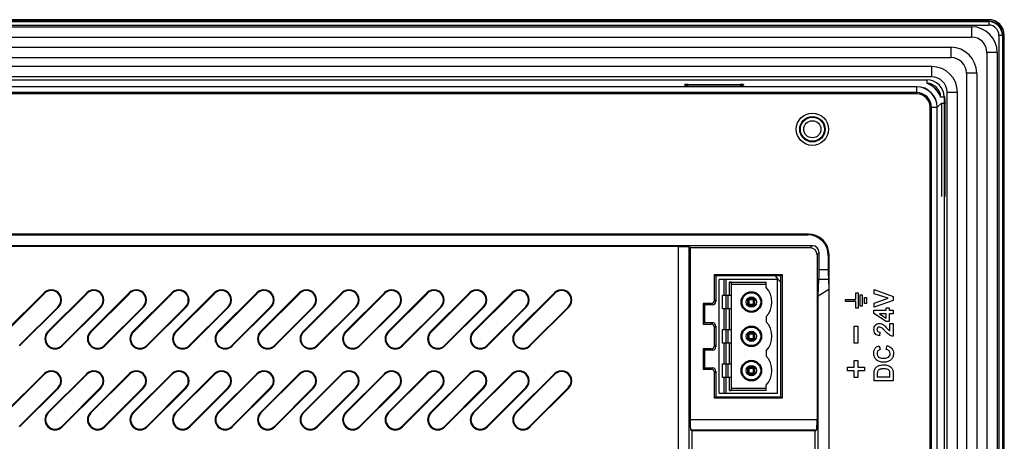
# Model space of a CAD drawing. Extents: x 35 to 740, y 146 to 443.
# Tile 13 of 14: x 596 to 740, y 251 to 312. Entities that reach past the tile are written whole.
import ezdxf

# ---------------------------------------------------------------- set-up
doc = ezdxf.new("R2010")
doc.units = 0
doc.header["$LTSCALE"] = 46.255
doc.layers.get('0').update_dxf_attribs({"linetype": 'CONTINUOUS'})
doc.layers.add('02___PRT_ALL_AXES', color=7, linetype='CONTINUOUS')
doc.layers.add('7_ALL_FEATURES', color=7, linetype='CONTINUOUS')

msp = doc.modelspace()

# ---------------------------------------------------------------- linework, layer by layer
at = {"color": 0, "linetype": 'Continuous'}
for p, q in [((726.9, 302.27), (537.87, 302.27)), ((726.9, 302.24), (537.87, 302.24)), ((726.9, 301.24), (726.9, 302.27)), ((726.9, 301.24), (537.87, 301.24)), ((726.89, 301.41), (537.89, 301.41)), ((728.87, 164.24), (728.87, 299.27)), ((728.87, 299.27), (729.9, 299.27)), ((729.04, 164.26), (729.04, 299.26)), ((729.87, 164.24), (729.87, 299.27)), ((729.9, 164.24), (729.9, 299.27)), ((711.12, 280.76), (552.87, 280.76)), ((552.98, 280.66), (711.01, 280.66)), ((711.12, 280.76), (711.01, 280.66)), ((711.68, 279.07), (552.57, 279.07)), ((692.15, 278.96), (574.98, 278.96)), ((692.15, 186.15), (692.15, 278.96)), ((692.15, 278.96), (693.7, 278.91)), ((693.7, 278.91), (693.7, 211.11)), ((693.85, 278.76), (693.7, 278.91)), ((693.85, 278.76), (693.85, 253.74)), ((711.37, 278.76), (693.85, 278.76)), ((711.68, 279.07), (711.37, 278.76)), ((712.68, 278.07), (712.37, 277.77)), ((712.37, 277.77), (712.37, 253.74)), ((712.68, 275.59), (712.68, 278.07)), ((714.11, 277.77), (714.01, 277.66)), ((714.01, 277.66), (714.01, 275.59)), ((714.11, 277.77), (714.11, 272.76)), ((697.42, 271.16), (697.42, 274.86)), ((697.42, 274.86), (707.29, 274.86)), ((697.62, 274.66), (697.42, 274.86)), ((697.62, 274.66), (697.62, 270.95)), ((707.09, 274.66), (697.62, 274.66)), ((707.29, 274.86), (707.09, 274.66)), ((707.09, 257.06), (707.09, 274.66)), ((707.29, 274.86), (707.29, 256.85)), ((712.52, 271.77), (712.65, 274.18)), ((712.65, 274.18), (714.04, 274.18)), ((712.68, 275.59), (714.01, 275.59)), ((714.04, 274.18), (714.11, 272.76)), ((698.12, 257.56), (698.12, 274.16)), ((706.59, 274.16), (698.12, 274.16)), ((698.77, 274.16), (698.77, 271.86)), ((699.07, 274.16), (699.07, 271.86)), ((699.62, 271.86), (699.62, 273.76)), ((699.62, 273.76), (704.94, 273.76)), ((699.92, 258.02), (699.92, 273.7)), ((699.92, 273.46), (704.94, 273.46)), ((704.94, 272.98), (704.94, 273.76)), ((706.59, 257.56), (706.59, 274.16)), ((712.52, 271.77), (714.07, 272.76)), ((714.07, 272.76), (714.07, 186.15)), ((714.07, 272.76), (714.11, 272.76)), ((594.03, 266.55), (599.69, 272.21)), ((594.1, 266.48), (599.76, 272.13)), ((599.76, 272.13), (599.69, 272.21)), ((600.23, 266.55), (605.89, 272.21)), ((600.3, 266.48), (605.96, 272.13)), ((605.96, 272.13), (605.89, 272.21)), ((606.43, 266.55), (612.09, 272.21)), ((606.5, 266.48), (612.16, 272.13)), ((612.16, 272.13), (612.09, 272.21)), ((612.63, 266.55), (618.29, 272.21)), ((612.7, 266.48), (618.36, 272.13)), ((618.36, 272.13), (618.29, 272.21)), ((618.83, 266.55), (624.49, 272.21)), ((618.9, 266.48), (624.56, 272.13)), ((624.56, 272.13), (624.49, 272.21)), ((625.03, 266.55), (630.69, 272.21)), ((625.1, 266.48), (630.76, 272.13)), ((630.76, 272.13), (630.69, 272.21)), ((631.23, 266.55), (636.89, 272.21)), ((631.3, 266.48), (636.96, 272.13)), ((636.96, 272.13), (636.89, 272.21)), ((637.43, 266.55), (643.09, 272.21)), ((637.5, 266.48), (643.16, 272.13)), ((643.16, 272.13), (643.09, 272.21)), ((643.63, 266.55), (649.29, 272.21)), ((643.7, 266.48), (649.36, 272.13)), ((649.36, 272.13), (649.29, 272.21)), ((649.83, 266.55), (655.49, 272.21)), ((649.9, 266.48), (655.56, 272.13)), ((655.56, 272.13), (655.49, 272.21)), ((656.03, 266.55), (661.69, 272.21)), ((656.1, 266.48), (661.76, 272.13)), ((661.76, 272.13), (661.69, 272.21)), ((662.23, 266.55), (667.89, 272.21)), ((662.3, 266.48), (667.96, 272.13)), ((667.96, 272.13), (667.89, 272.21)), ((668.43, 266.55), (674.09, 272.21)), ((668.5, 266.48), (674.16, 272.13)), ((674.16, 272.13), (674.09, 272.21)), ((698.57, 269.86), (698.57, 271.86)), ((698.57, 271.86), (699.92, 271.86)), ((699.08, 271.86), (699.08, 269.86)), ((699.38, 271.86), (699.38, 269.86)), ((703.29, 271.36), (702.29, 271.36)), ((702.29, 270.36), (702.29, 271.36)), ((702.49, 271.16), (702.29, 271.36)), ((703.09, 271.16), (703.29, 271.36)), ((703.29, 270.36), (703.29, 271.36)), ((712.52, 211.11), (712.52, 271.77)), ((718.02, 271.25), (718.02, 272.21)), ((718.02, 272.21), (718.35, 272.21)), ((718.35, 272.21), (718.35, 269.97)), ((718.64, 270.26), (718.64, 271.92)), ((718.64, 271.92), (718.97, 271.92)), ((718.97, 271.92), (718.97, 270.26)), ((719.27, 271.5), (719.6, 271.5)), ((719.27, 270.67), (719.27, 271.5)), ((719.6, 271.5), (719.6, 270.67)), ((720.68, 272.68), (723.46, 271.69)), ((720.68, 272.08), (720.68, 272.68)), ((722.74, 271.41), (720.68, 272.08)), ((720.68, 270.7), (722.74, 271.41)), ((723.46, 271.69), (723.46, 271.09)), ((601.71, 270.18), (596.05, 264.53)), ((601.78, 270.11), (596.12, 264.45)), ((601.78, 270.11), (601.71, 270.18)), ((607.91, 270.18), (602.25, 264.53)), ((607.98, 270.11), (602.32, 264.45)), ((607.98, 270.11), (607.91, 270.18)), ((614.11, 270.18), (608.45, 264.53)), ((614.18, 270.11), (608.52, 264.45)), ((614.18, 270.11), (614.11, 270.18)), ((620.31, 270.18), (614.65, 264.53)), ((620.38, 270.11), (614.72, 264.45)), ((620.38, 270.11), (620.31, 270.18)), ((626.51, 270.18), (620.85, 264.53)), ((626.58, 270.11), (620.92, 264.45)), ((626.58, 270.11), (626.51, 270.18)), ((632.71, 270.18), (627.05, 264.53)), ((632.78, 270.11), (627.12, 264.45)), ((632.78, 270.11), (632.71, 270.18)), ((638.91, 270.18), (633.25, 264.53)), ((638.98, 270.11), (633.32, 264.45)), ((638.98, 270.11), (638.91, 270.18)), ((645.11, 270.18), (639.45, 264.53)), ((645.18, 270.11), (639.52, 264.45)), ((645.18, 270.11), (645.11, 270.18)), ((651.31, 270.18), (645.65, 264.53)), ((651.38, 270.11), (645.72, 264.45)), ((651.38, 270.11), (651.31, 270.18)), ((657.51, 270.18), (651.85, 264.53)), ((657.58, 270.11), (651.92, 264.45)), ((657.58, 270.11), (657.51, 270.18)), ((663.71, 270.18), (658.05, 264.53)), ((663.78, 270.11), (658.12, 264.45)), ((663.78, 270.11), (663.71, 270.18)), ((669.91, 270.18), (664.25, 264.53)), ((669.98, 270.11), (664.32, 264.45)), ((669.98, 270.11), (669.91, 270.18)), ((676.11, 270.18), (670.45, 264.53)), ((676.18, 270.11), (670.52, 264.45)), ((676.18, 270.11), (676.11, 270.18)), ((695.76, 270.66), (695.76, 267.65)), ((696.92, 270.66), (695.76, 270.66)), ((695.76, 270.66), (695.96, 270.46)), ((695.96, 270.46), (695.96, 267.86)), ((697.12, 270.46), (695.96, 270.46)), ((696.92, 270.66), (697.12, 270.46)), ((697.42, 271.16), (697.62, 270.95)), ((702.49, 270.56), (702.29, 270.36)), ((702.29, 270.36), (703.29, 270.36)), ((703.09, 271.16), (702.49, 271.16)), ((702.49, 270.56), (702.49, 271.16)), ((702.49, 270.56), (703.09, 270.56)), ((703.09, 270.56), (703.09, 271.16)), ((703.29, 270.36), (703.09, 270.56)), ((716.52, 271.25), (718.02, 271.25)), ((716.52, 270.92), (716.52, 271.25)), ((718.02, 270.92), (716.52, 270.92)), ((718.02, 269.97), (718.02, 270.92)), ((718.35, 269.97), (718.02, 269.97)), ((718.97, 270.26), (718.64, 270.26)), ((719.6, 270.67), (719.27, 270.67)), ((723.46, 271.09), (720.68, 270.09)), ((720.68, 270.09), (720.68, 270.7)), ((722.43, 270), (722.9, 270)), ((722.43, 269.66), (722.43, 270)), ((722.9, 270), (722.9, 269.66)), ((699.92, 269.86), (698.57, 269.86)), ((698.77, 269.86), (698.77, 266.86)), ((699.07, 269.86), (699.07, 266.86)), ((699.62, 266.86), (699.62, 269.86)), ((704.94, 268.73), (704.94, 267.98)), ((720.67, 269.66), (722.43, 269.66)), ((720.67, 269.21), (720.67, 269.66)), ((722.44, 268.01), (720.67, 269.21)), ((722.43, 269.14), (721.48, 269.14)), ((721.48, 269.14), (722.43, 268.51)), ((722.43, 268.51), (722.43, 269.14)), ((722.9, 269.66), (723.46, 269.66)), ((723.46, 269.14), (722.9, 269.14)), ((722.9, 269.14), (722.9, 268.01)), ((723.46, 269.66), (723.46, 269.14)), ((695.76, 267.65), (695.96, 267.86)), ((695.76, 267.65), (696.92, 267.65)), ((695.96, 267.86), (697.12, 267.86)), ((697.12, 267.86), (696.92, 267.65)), ((697.62, 267.36), (697.42, 267.16)), ((697.42, 264.56), (697.42, 267.16)), ((697.62, 267.36), (697.62, 264.35)), ((717.8, 267.33), (718.33, 267.33)), ((717.8, 264.85), (717.8, 267.33)), ((718.33, 267.33), (718.33, 264.85)), ((722.9, 268.01), (722.44, 268.01)), ((722.97, 267.74), (723.46, 267.74)), ((722.97, 266.68), (722.97, 267.74)), ((723.46, 267.74), (723.46, 265.87)), ((606.43, 266.55), (606.5, 266.48)), ((612.63, 266.55), (612.7, 266.48)), ((618.83, 266.55), (618.9, 266.48)), ((631.23, 266.55), (631.3, 266.48)), ((637.43, 266.55), (637.5, 266.48)), ((643.63, 266.55), (643.7, 266.48)), ((656.03, 266.55), (656.1, 266.48)), ((662.23, 266.55), (662.3, 266.48)), ((668.43, 266.55), (668.5, 266.48)), ((698.57, 264.86), (698.57, 266.86)), ((698.57, 266.86), (699.92, 266.86)), ((699.08, 266.86), (699.08, 264.86)), ((699.38, 266.86), (699.38, 264.86)), ((703.29, 266.36), (702.29, 266.36)), ((702.29, 265.36), (702.29, 266.36)), ((702.49, 266.16), (702.29, 266.36)), ((703.09, 266.16), (702.49, 266.16)), ((702.49, 265.56), (702.49, 266.16)), ((703.09, 266.16), (703.29, 266.36)), ((703.09, 265.56), (703.09, 266.16)), ((703.29, 265.36), (703.29, 266.36)), ((721.54, 266.47), (721.49, 265.94)), ((608.45, 264.53), (608.52, 264.45)), ((614.65, 264.53), (614.72, 264.45)), ((620.85, 264.53), (620.92, 264.45)), ((633.25, 264.53), (633.32, 264.45)), ((639.45, 264.53), (639.52, 264.45)), ((645.65, 264.53), (645.72, 264.45)), ((658.05, 264.53), (658.12, 264.45)), ((664.25, 264.53), (664.32, 264.45)), ((670.45, 264.53), (670.52, 264.45)), ((697.42, 264.56), (697.62, 264.35)), ((699.92, 264.86), (698.57, 264.86)), ((698.77, 264.86), (698.77, 261.86)), ((699.07, 264.86), (699.07, 261.86)), ((699.62, 261.86), (699.62, 264.86)), ((702.49, 265.56), (702.29, 265.36)), ((702.29, 265.36), (703.29, 265.36)), ((702.49, 265.56), (703.09, 265.56)), ((703.29, 265.36), (703.09, 265.56)), ((718.33, 264.85), (717.8, 264.85)), ((721.44, 264.49), (721.58, 263.94)), ((722.43, 263.96), (722.6, 264.5)), ((695.76, 264.06), (695.76, 261.05)), ((696.92, 264.06), (695.76, 264.06)), ((695.76, 264.06), (695.96, 263.86)), ((695.96, 263.86), (695.96, 261.26)), ((697.12, 263.86), (695.96, 263.86)), ((696.92, 264.06), (697.12, 263.86)), ((704.94, 263.73), (704.94, 262.98)), ((695.76, 261.05), (695.96, 261.26)), ((695.96, 261.26), (697.12, 261.26)), ((697.12, 261.26), (696.92, 261.05)), ((698.57, 259.86), (698.57, 261.86)), ((698.57, 261.86), (699.92, 261.86)), ((699.08, 261.86), (699.08, 259.86)), ((699.38, 261.86), (699.38, 259.86)), ((703.29, 261.36), (702.29, 261.36)), ((702.29, 260.36), (702.29, 261.36)), ((702.49, 261.16), (702.29, 261.36)), ((703.09, 261.16), (703.29, 261.36)), ((703.29, 260.36), (703.29, 261.36)), ((716.82, 261.35), (717.8, 261.35)), ((716.82, 260.83), (716.82, 261.35)), ((717.8, 262.32), (718.33, 262.32)), ((717.8, 261.35), (717.8, 262.32)), ((718.33, 262.32), (718.33, 261.35)), ((718.33, 261.35), (719.3, 261.35)), ((719.3, 261.35), (719.3, 260.83)), ((594.03, 254.75), (599.69, 260.41)), ((594.1, 254.68), (599.76, 260.33)), ((599.76, 260.33), (599.69, 260.41)), ((600.23, 254.75), (605.89, 260.41)), ((600.3, 254.68), (605.96, 260.33)), ((605.96, 260.33), (605.89, 260.41)), ((606.43, 254.75), (612.09, 260.41)), ((606.5, 254.68), (612.16, 260.33)), ((612.16, 260.33), (612.09, 260.41)), ((612.63, 254.75), (618.29, 260.41)), ((612.7, 254.68), (618.36, 260.33)), ((618.36, 260.33), (618.29, 260.41)), ((618.83, 254.75), (624.49, 260.41)), ((618.9, 254.68), (624.56, 260.33)), ((624.56, 260.33), (624.49, 260.41)), ((625.03, 254.75), (630.69, 260.41)), ((625.1, 254.68), (630.76, 260.33)), ((630.76, 260.33), (630.69, 260.41)), ((631.23, 254.75), (636.89, 260.41)), ((631.3, 254.68), (636.96, 260.33)), ((636.96, 260.33), (636.89, 260.41)), ((637.43, 254.75), (643.09, 260.41)), ((637.5, 254.68), (643.16, 260.33)), ((643.16, 260.33), (643.09, 260.41)), ((643.63, 254.75), (649.29, 260.41)), ((643.7, 254.68), (649.36, 260.33)), ((649.36, 260.33), (649.29, 260.41)), ((649.83, 254.75), (655.49, 260.41)), ((649.9, 254.68), (655.56, 260.33)), ((655.56, 260.33), (655.49, 260.41)), ((656.03, 254.75), (661.69, 260.41)), ((656.1, 254.68), (661.76, 260.33)), ((661.76, 260.33), (661.69, 260.41)), ((662.23, 254.75), (667.89, 260.41)), ((662.3, 254.68), (667.96, 260.33)), ((667.96, 260.33), (667.89, 260.41)), ((668.43, 254.75), (674.09, 260.41)), ((668.5, 254.68), (674.16, 260.33)), ((674.16, 260.33), (674.09, 260.41)), ((695.76, 261.05), (696.92, 261.05)), ((697.62, 260.76), (697.42, 260.56)), ((697.42, 256.85), (697.42, 260.56)), ((697.62, 260.76), (697.62, 257.06)), ((699.92, 259.86), (698.57, 259.86)), ((698.77, 259.86), (698.77, 257.56)), ((699.07, 259.86), (699.07, 257.56)), ((699.62, 257.96), (699.62, 259.86)), ((702.49, 260.56), (702.29, 260.36)), ((702.29, 260.36), (703.29, 260.36)), ((703.09, 261.16), (702.49, 261.16)), ((702.49, 260.56), (702.49, 261.16)), ((702.49, 260.56), (703.09, 260.56)), ((703.09, 260.56), (703.09, 261.16)), ((703.29, 260.36), (703.09, 260.56)), ((717.8, 260.83), (716.82, 260.83)), ((717.8, 259.85), (717.8, 260.83)), ((718.33, 259.85), (717.8, 259.85)), ((719.3, 260.83), (718.33, 260.83)), ((718.33, 260.83), (718.33, 259.85)), ((720.68, 259.38), (720.68, 260.4)), ((721.15, 260.19), (721.15, 259.94)), ((721.15, 259.94), (722.99, 259.94)), ((722.99, 260.36), (722.99, 260.45)), ((722.99, 259.94), (722.99, 260.36)), ((723.46, 260.43), (723.46, 259.38)), ((601.71, 258.38), (596.05, 252.73)), ((601.78, 258.31), (601.71, 258.38)), ((607.91, 258.38), (602.25, 252.73)), ((607.98, 258.31), (607.91, 258.38)), ((614.11, 258.38), (608.45, 252.73)), ((614.18, 258.31), (614.11, 258.38)), ((620.31, 258.38), (614.65, 252.73)), ((620.38, 258.31), (620.31, 258.38)), ((626.51, 258.38), (620.85, 252.73)), ((626.58, 258.31), (626.51, 258.38)), ((632.71, 258.38), (627.05, 252.73)), ((632.78, 258.31), (632.71, 258.38)), ((638.91, 258.38), (633.25, 252.73)), ((638.98, 258.31), (638.91, 258.38)), ((645.11, 258.38), (639.45, 252.73)), ((645.18, 258.31), (645.11, 258.38)), ((651.31, 258.38), (645.65, 252.73)), ((651.38, 258.31), (651.31, 258.38)), ((657.51, 258.38), (651.85, 252.73)), ((657.58, 258.31), (657.51, 258.38)), ((663.71, 258.38), (658.05, 252.73)), ((663.78, 258.31), (663.71, 258.38)), ((669.91, 258.38), (664.25, 252.73)), ((669.98, 258.31), (669.91, 258.38)), ((676.11, 258.38), (670.45, 252.73)), ((676.18, 258.31), (676.11, 258.38)), ((704.94, 257.96), (704.94, 258.73)), ((723.46, 259.38), (720.68, 259.38)), ((601.78, 258.31), (596.12, 252.65)), ((607.98, 258.31), (602.32, 252.65)), ((614.18, 258.31), (608.52, 252.65)), ((620.38, 258.31), (614.72, 252.65)), ((626.58, 258.31), (620.92, 252.65)), ((632.78, 258.31), (627.12, 252.65)), ((638.98, 258.31), (633.32, 252.65)), ((645.18, 258.31), (639.52, 252.65)), ((651.38, 258.31), (645.72, 252.65)), ((657.58, 258.31), (651.92, 252.65)), ((663.78, 258.31), (658.12, 252.65)), ((669.98, 258.31), (664.32, 252.65)), ((676.18, 258.31), (670.52, 252.65)), ((697.62, 257.06), (697.42, 256.85)), ((697.62, 257.06), (707.09, 257.06)), ((698.12, 257.56), (706.59, 257.56)), ((704.94, 257.96), (699.62, 257.96)), ((704.94, 258.26), (699.92, 258.26)), ((707.09, 257.06), (707.29, 256.85)), ((707.29, 256.85), (697.42, 256.85)), ((606.43, 254.75), (606.5, 254.68)), ((612.63, 254.75), (612.7, 254.68)), ((618.83, 254.75), (618.9, 254.68)), ((631.23, 254.75), (631.3, 254.68)), ((637.43, 254.75), (637.5, 254.68)), ((643.63, 254.75), (643.7, 254.68)), ((656.03, 254.75), (656.1, 254.68)), ((662.23, 254.75), (662.3, 254.68)), ((668.43, 254.75), (668.5, 254.68)), ((608.45, 252.73), (608.52, 252.65)), ((614.65, 252.73), (614.72, 252.65)), ((620.85, 252.73), (620.92, 252.65)), ((633.25, 252.73), (633.32, 252.65)), ((639.45, 252.73), (639.52, 252.65)), ((645.65, 252.73), (645.72, 252.65)), ((658.05, 252.73), (658.12, 252.65)), ((664.25, 252.73), (664.32, 252.65)), ((670.45, 252.73), (670.52, 252.65)), ((693.85, 253.74), (712.37, 253.74)), ((693.92, 252.24), (712.3, 252.24)), ((694.11, 252.06), (693.92, 252.24)), ((712.11, 252.06), (694.11, 252.06)), ((694.11, 252.06), (694.11, 212.06)), ((712.11, 252.06), (712.3, 252.24)), ((712.11, 212.06), (712.11, 252.06))]:
    msp.add_line(p, q, dxfattribs=at)
for centre, radius in [((711.69, 296.06), 2.35), ((711.69, 296.06), 1.85), ((711.69, 296.06), 1.75), ((702.79, 270.86), 1.5), ((702.79, 270.86), 1.36), ((702.79, 270.86), 0.75), ((702.79, 265.86), 1.5), ((702.79, 265.86), 1.36), ((702.79, 265.86), 0.75), ((702.79, 260.86), 1.5), ((702.79, 260.86), 1.36), ((702.79, 260.86), 0.75)]:
    msp.add_circle(centre, radius, dxfattribs=at)
for centre, radius, start, end in [((726.9, 299.27), 3, 0, 90), ((726.9, 299.27), 2.97, 0, 90), ((726.89, 299.26), 2.15, 0, 90), ((726.9, 299.27), 1.97, 0, 90), ((710.99, 278.36), 6, 218.0776, 229.4481), ((702.74, 270.86), 3.06, 315.965, 44.035), ((600.73, 271.16), 1.48, 314.9958, 134.9987), ((600.73, 271.16), 1.38, 314.9955, 134.9985), ((606.93, 271.16), 1.48, 314.9958, 134.9987), ((606.93, 271.16), 1.38, 314.9955, 134.9985), ((613.13, 271.16), 1.48, 314.9958, 134.9987), ((613.13, 271.16), 1.38, 314.9955, 134.9985), ((619.33, 271.16), 1.48, 314.9958, 134.9987), ((619.33, 271.16), 1.38, 314.9955, 134.9985), ((625.53, 271.16), 1.48, 314.9958, 134.9987), ((625.53, 271.16), 1.38, 314.9955, 134.9985), ((631.73, 271.16), 1.48, 314.9958, 134.9987), ((631.73, 271.16), 1.38, 314.9955, 134.9985), ((637.93, 271.16), 1.48, 314.9958, 134.9987), ((637.93, 271.16), 1.38, 314.9955, 134.9985), ((644.13, 271.16), 1.48, 314.9958, 134.9987), ((644.13, 271.16), 1.38, 314.9955, 134.9985), ((650.33, 271.16), 1.48, 314.9958, 134.9987), ((650.33, 271.16), 1.38, 314.9955, 134.9985), ((656.53, 271.16), 1.48, 314.9958, 134.9987), ((656.53, 271.16), 1.38, 314.9955, 134.9985), ((662.73, 271.16), 1.48, 314.9958, 134.9987), ((662.73, 271.16), 1.38, 314.9955, 134.9985), ((668.93, 271.16), 1.48, 314.9958, 134.9987), ((668.93, 271.16), 1.38, 314.9955, 134.9985), ((675.13, 271.16), 1.48, 314.9958, 134.9987), ((675.13, 271.16), 1.38, 314.9955, 134.9985), ((702.74, 265.86), 3.06, 315.965, 44.035), ((601.28, 265.5), 1.48, 135.0011, 315.0006), ((601.28, 265.5), 1.38, 135.0012, 315.0007), ((607.48, 265.5), 1.48, 135.0011, 315.0006), ((607.48, 265.5), 1.38, 135.0012, 315.0007), ((613.68, 265.5), 1.48, 135.0011, 315.0006), ((613.68, 265.5), 1.38, 135.0012, 315.0007), ((619.88, 265.5), 1.48, 135.0011, 315.0006), ((619.88, 265.5), 1.38, 135.0012, 315.0007), ((626.08, 265.5), 1.48, 135.0011, 315.0006), ((626.08, 265.5), 1.38, 135.0012, 315.0007), ((632.28, 265.5), 1.48, 135.0011, 315.0006), ((632.28, 265.5), 1.38, 135.0012, 315.0007), ((638.48, 265.5), 1.48, 135.0011, 315.0006), ((638.48, 265.5), 1.38, 135.0012, 315.0007), ((644.68, 265.5), 1.48, 135.0011, 315.0006), ((644.68, 265.5), 1.38, 135.0012, 315.0007), ((650.88, 265.5), 1.48, 135.0011, 315.0006), ((650.88, 265.5), 1.38, 135.0012, 315.0007), ((657.08, 265.5), 1.48, 135.0011, 315.0006), ((657.08, 265.5), 1.38, 135.0012, 315.0007), ((663.28, 265.5), 1.48, 135.0011, 315.0006), ((663.28, 265.5), 1.38, 135.0012, 315.0007), ((669.48, 265.5), 1.48, 135.0011, 315.0006), ((669.48, 265.5), 1.38, 135.0012, 315.0007), ((702.74, 260.86), 3.06, 315.965, 44.035), ((600.73, 259.36), 1.48, 314.9958, 134.9987), ((600.73, 259.36), 1.38, 314.9955, 134.9985), ((606.93, 259.36), 1.48, 314.9958, 134.9987), ((606.93, 259.36), 1.38, 314.9955, 134.9985), ((613.13, 259.36), 1.48, 314.9958, 134.9987), ((613.13, 259.36), 1.38, 314.9955, 134.9985), ((619.33, 259.36), 1.48, 314.9958, 134.9987), ((619.33, 259.36), 1.38, 314.9955, 134.9985), ((625.53, 259.36), 1.48, 314.9958, 134.9987), ((625.53, 259.36), 1.38, 314.9955, 134.9985), ((631.73, 259.36), 1.48, 314.9958, 134.9987), ((631.73, 259.36), 1.38, 314.9955, 134.9985), ((637.93, 259.36), 1.48, 314.9958, 134.9987), ((637.93, 259.36), 1.38, 314.9955, 134.9985), ((644.13, 259.36), 1.48, 314.9958, 134.9987), ((644.13, 259.36), 1.38, 314.9955, 134.9985), ((650.33, 259.36), 1.48, 314.9958, 134.9987), ((650.33, 259.36), 1.38, 314.9955, 134.9985), ((656.53, 259.36), 1.48, 314.9958, 134.9987), ((656.53, 259.36), 1.38, 314.9955, 134.9985), ((662.73, 259.36), 1.48, 314.9958, 134.9987), ((662.73, 259.36), 1.38, 314.9955, 134.9985), ((668.93, 259.36), 1.48, 314.9958, 134.9987), ((668.93, 259.36), 1.38, 314.9955, 134.9985), ((675.13, 259.36), 1.48, 314.9958, 134.9987), ((675.13, 259.36), 1.38, 314.9955, 134.9985), ((601.28, 253.7), 1.48, 135.0011, 315.0006), ((601.28, 253.7), 1.38, 135.0012, 315.0007), ((607.48, 253.7), 1.48, 135.0011, 315.0006), ((607.48, 253.7), 1.38, 135.0012, 315.0007), ((613.68, 253.7), 1.48, 135.0011, 315.0006), ((613.68, 253.7), 1.38, 135.0012, 315.0007), ((619.88, 253.7), 1.48, 135.0011, 315.0006), ((619.88, 253.7), 1.38, 135.0012, 315.0007), ((626.08, 253.7), 1.48, 135.0011, 315.0006), ((626.08, 253.7), 1.38, 135.0012, 315.0007), ((632.28, 253.7), 1.48, 135.0011, 315.0006), ((632.28, 253.7), 1.38, 135.0012, 315.0007), ((638.48, 253.7), 1.48, 135.0011, 315.0006), ((638.48, 253.7), 1.38, 135.0012, 315.0007), ((644.68, 253.7), 1.48, 135.0011, 315.0006), ((644.68, 253.7), 1.38, 135.0012, 315.0007), ((650.88, 253.7), 1.48, 135.0011, 315.0006), ((650.88, 253.7), 1.38, 135.0012, 315.0007), ((657.08, 253.7), 1.48, 135.0011, 315.0006), ((657.08, 253.7), 1.38, 135.0012, 315.0007), ((663.28, 253.7), 1.48, 135.0011, 315.0006), ((663.28, 253.7), 1.38, 135.0012, 315.0007), ((669.48, 253.7), 1.48, 135.0011, 315.0006), ((669.48, 253.7), 1.38, 135.0012, 315.0007)]:
    msp.add_arc(centre, radius, start, end, dxfattribs=at)
for centre, major_axis, ratio, start_param, end_param in [((711, 277.65), (-2.13, -2.13), 0.997265, 2.357564, 3.925621), ((711.11, 277.76), (2.13, 2.13), 0.997265, -0.784029, 0.784029), ((711.37, 277.76), (-0.709, -0.709), 0.997265, 2.357564, 3.925621), ((711.68, 278.07), (0.709, 0.709), 0.997265, -0.784029, 0.784029), ((712.57, 275.59), (0, 2), 0.052408, -2.356194, -1.570796), ((714.11, 275.59), (0, 2), 0.052408, -4.712389, -3.926991), ((699.62, 273.7), (0.3, 0), 0.2, 0, 1.570796), ((696.91, 271.16), (0.356, -0.356), 0.992433, -0.7816, 0.7816), ((697.11, 270.96), (0.356, -0.356), 0.992433, -0.7816, 0.7816), ((696.91, 267.15), (-0.356, -0.356), 0.992433, 2.359993, 3.923193), ((697.11, 267.35), (0.356, 0.356), 0.992433, -0.7816, 0.7816), ((696.91, 264.56), (0.356, -0.356), 0.992433, -0.7816, 0.7816), ((697.11, 264.36), (0.356, -0.356), 0.992433, -0.7816, 0.7816), ((697.11, 260.75), (0.356, 0.356), 0.992433, -0.7816, 0.7816), ((696.91, 260.55), (-0.356, -0.356), 0.992433, 2.359993, 3.923193), ((699.62, 258.02), (0.3, 0), 0.2, -1.570796, 0), ((693.93, 253.74), (0, 1.5), 0.052408, -4.712389, -3.193953), ((712.29, 253.74), (0, 1.5), 0.052408, -3.089233, -1.570796)]:
    msp.add_ellipse(centre, major_axis=major_axis, ratio=ratio, start_param=start_param, end_param=end_param, dxfattribs=at)
for points, knots in [([(720.88, 266.2), (720.87, 266.21), (720.79, 266.3), (720.69, 266.52), (720.65, 266.87), (720.69, 267.22), (720.91, 267.61), (721.36, 267.79), (721.75, 267.7), (721.98, 267.59), (722.15, 267.47), (722.33, 267.3), (722.51, 267.11), (722.67, 266.93), (722.8, 266.8), (722.89, 266.73), (722.94, 266.7), (722.97, 266.68)], [0, 0, 0, 0, 0.011264, 0.091918, 0.180551, 0.275433, 0.358536, 0.512011, 0.605211, 0.654889, 0.711473, 0.763321, 0.839033, 0.911379, 0.952766, 0.977567, 1, 1, 1, 1]), ([(721.53, 267.2), (721.52, 267.2), (721.4, 267.21), (721.22, 267.16), (721.12, 266.99), (721.1, 266.85), (721.12, 266.7), (721.24, 266.51), (721.42, 266.48), (721.54, 266.47)], [0, 0, 0, 0, 0.044811, 0.272501, 0.377718, 0.496373, 0.615028, 0.723493, 1, 1, 1, 1]), ([(722.26, 266.65), (722.21, 266.71), (722.06, 266.86), (721.92, 267.02), (721.8, 267.09)], [0, 0, 0, 0, 0.353231, 1, 1, 1, 1]), ([(723.46, 265.87), (723.36, 265.88), (723.18, 265.93), (722.89, 266.06), (722.59, 266.31), (722.38, 266.52), (722.26, 266.65)], [0, 0, 0, 0, 0.191473, 0.38663, 0.638897, 1, 1, 1, 1]), ([(722.68, 262.17), (722.67, 262.17), (722.59, 262.14), (722.39, 262.09), (722.09, 262.07), (721.77, 262.09), (721.39, 262.18), (720.99, 262.4), (720.74, 262.77), (720.64, 263.11), (720.62, 263.44), (720.67, 263.84), (720.93, 264.28), (721.26, 264.44), (721.44, 264.49)], [0, 0, 0, 0, 0.000654, 0.065809, 0.138699, 0.215439, 0.284749, 0.409546, 0.527455, 0.588159, 0.653272, 0.76263, 0.863128, 1, 1, 1, 1]), ([(722.6, 264.5), (722.86, 264.43), (723.24, 264.23), (723.47, 263.75), (723.53, 263.31), (723.45, 262.83), (723.14, 262.4), (722.84, 262.22), (722.68, 262.17), (722.68, 262.17)], [0, 0, 0, 0, 0.256746, 0.375526, 0.507746, 0.672565, 0.831663, 0.999136, 1, 1, 1, 1]), ([(721.58, 263.94), (721.45, 263.91), (721.26, 263.8), (721.13, 263.56), (721.1, 263.33), (721.14, 263.07), (721.32, 262.83), (721.5, 262.74), (721.6, 262.71)], [0, 0, 0, 0, 0.238128, 0.356248, 0.481458, 0.65262, 0.818581, 1, 1, 1, 1]), ([(721.6, 262.71), (721.61, 262.71), (721.68, 262.69), (721.83, 262.66), (722.05, 262.65), (722.28, 262.66), (722.54, 262.7), (722.8, 262.81), (722.99, 263.06), (723.05, 263.38), (722.91, 263.8), (722.6, 263.92), (722.43, 263.96)], [0, 0, 0, 0, 0.00775, 0.081378, 0.166678, 0.256839, 0.334078, 0.45638, 0.558133, 0.661853, 0.813735, 1, 1, 1, 1]), ([(720.68, 260.4), (720.68, 260.58), (720.68, 260.84), (720.82, 261.16), (720.98, 261.36), (721.19, 261.51), (721.45, 261.62), (721.75, 261.69), (722.08, 261.71), (722.4, 261.69), (722.78, 261.6), (723.19, 261.38), (723.44, 260.92), (723.46, 260.6), (723.46, 260.43)], [0, 0, 0, 0, 0.122235, 0.179294, 0.236163, 0.294981, 0.357166, 0.427357, 0.510297, 0.58406, 0.648442, 0.780785, 0.884933, 1, 1, 1, 1]), ([(722.99, 260.45), (722.99, 260.53), (722.98, 260.66), (722.92, 260.82), (722.82, 260.98), (722.61, 261.07), (722.34, 261.12), (722.07, 261.13), (721.81, 261.12), (721.59, 261.08), (721.43, 261.01), (721.3, 260.92), (721.22, 260.79), (721.17, 260.64), (721.15, 260.44), (721.15, 260.29), (721.15, 260.19)], [0, 0, 0, 0, 0.084693, 0.131021, 0.173677, 0.2798, 0.357943, 0.458213, 0.556924, 0.631161, 0.689284, 0.740126, 0.788842, 0.841253, 0.901379, 1, 1, 1, 1])]:
    msp.add_open_spline(points, degree=3, knots=knots, dxfattribs=at)
for points in [[(721.8, 267.09), (721.72, 267.15), (721.63, 267.19), (721.53, 267.2)], [(721.49, 265.94), (721.27, 265.96), (721.04, 266.04), (720.88, 266.2)]]:
    msp.add_open_spline(points, degree=3, dxfattribs=at)
at = {"layer": '02___PRT_ALL_AXES', "color": 0, "linetype": 'Continuous'}
for p, q in [((730.57, 286.25), (730.57, 299.86)), ((731.07, 286.25), (731.07, 299.86))]:
    msp.add_line(p, q, dxfattribs=at)
msp.add_circle((711.69, 296.06), 1.25, dxfattribs=at)
at = {"layer": '7_ALL_FEATURES', "color": 0, "linetype": 'Continuous'}
for p, q in [((737.39, 312.04), (527.39, 312.04)), ((737.39, 311.84), (527.39, 311.84)), ((527.39, 311.75), (737.39, 311.75)), ((737.39, 311.84), (737.39, 312.04)), ((737.39, 311.75), (737.39, 311.25)), ((527.39, 311.25), (737.39, 311.25)), ((529.89, 311), (734.89, 311)), ((734.89, 311), (734.89, 309.5)), ((529.89, 309.5), (734.89, 309.5)), ((738.89, 309.75), (738.89, 153.76)), ((739.39, 309.75), (738.89, 309.75)), ((739.39, 309.75), (739.39, 153.76)), ((739.47, 153.76), (739.47, 309.76)), ((739.47, 309.76), (739.67, 309.76)), ((739.67, 153.76), (739.67, 309.76)), ((532.89, 308.01), (731.89, 308.01)), ((731.89, 308.01), (731.89, 306.51)), ((737.14, 307.25), (737.14, 156.26)), ((738.64, 307.25), (737.14, 307.25)), ((738.64, 307.25), (738.64, 156.26)), ((532.89, 306.51), (731.89, 306.51)), ((729.09, 305.2), (535.69, 305.2)), ((729.09, 303.7), (729.09, 305.2)), ((729.09, 303.7), (535.69, 303.7)), ((536.39, 303.25), (728.39, 303.25)), ((728.39, 303.25), (728.39, 302.75)), ((734.14, 304.26), (734.14, 159.26)), ((735.64, 304.26), (734.14, 304.26)), ((735.64, 304.26), (735.64, 159.26)), ((693.1, 302.49), (693.1, 302.59)), ((693.6, 302.48), (693.6, 302.6)), ((693.6, 302.6), (701.17, 302.6)), ((701.17, 302.48), (693.6, 302.48)), ((701.17, 302.48), (701.17, 302.6)), ((701.67, 302.59), (701.67, 302.49)), ((728.59, 302.75), (728.59, 302.66)), ((731.34, 162.06), (731.34, 301.45)), ((731.34, 301.45), (732.84, 301.45)), ((732.84, 162.06), (732.84, 301.45)), ((730.29, 300.95), (730.39, 300.95)), ((730.89, 300.75), (730.39, 300.75)), ((730.89, 300.75), (730.89, 162.76)), ((729.9, 299.27), (730.49, 299.86)), ((730.49, 299.86), (731.07, 299.86))]:
    msp.add_line(p, q, dxfattribs=at)
for centre, radius, start, end in [((737.39, 309.76), 2.28, 0, 90), ((737.39, 309.76), 2.08, 0, 90), ((737.39, 309.75), 2, 0, 90), ((734.89, 307.25), 3.75, 0, 90), ((737.39, 309.75), 1.5, 0, 90), ((734.89, 307.25), 2.25, 0, 90), ((731.89, 304.26), 3.75, 0, 90), ((731.89, 304.26), 2.25, 0, 90), ((729.09, 301.45), 3.75, 0, 90), ((728.39, 300.75), 2.5, 0, 90), ((729.09, 301.45), 2.25, 0, 90), ((728.39, 300.75), 2, 0, 90), ((727.49, 299.86), 3, 60.0295, 72.0154), ((727.49, 299.86), 3.01, 60.7402, 68.6664), ((727.49, 299.86), 3, 29.1235, 60.7258), ((727.49, 299.86), 3, 23.9841, 29.9748), ((727.49, 299.86), 3.01, 21.1854, 29.1093), ((727.47, 299.86), 3.61, 0.0616, 17.5786)]:
    msp.add_arc(centre, radius, start, end, dxfattribs=at)
for centre, ratio, start_param, end_param in [((693.6, 302.59), 0.022702, 1.571498, 3.141989), ((693.6, 302.49), 0.022684, -3.141197, -1.570705), ((701.17, 302.59), 0.022702, -0.000397, 1.570095), ((701.17, 302.49), 0.022684, -1.570888, -0.000396)]:
    msp.add_ellipse(centre, major_axis=(0.5, 0), ratio=ratio, start_param=start_param, end_param=end_param, dxfattribs=at)
msp.add_open_spline([(730.09, 301.36), (729.83, 301.81), (729.44, 302.2), (728.99, 302.46)], degree=3, dxfattribs=at)

doc.saveas('drawing.dxf')
